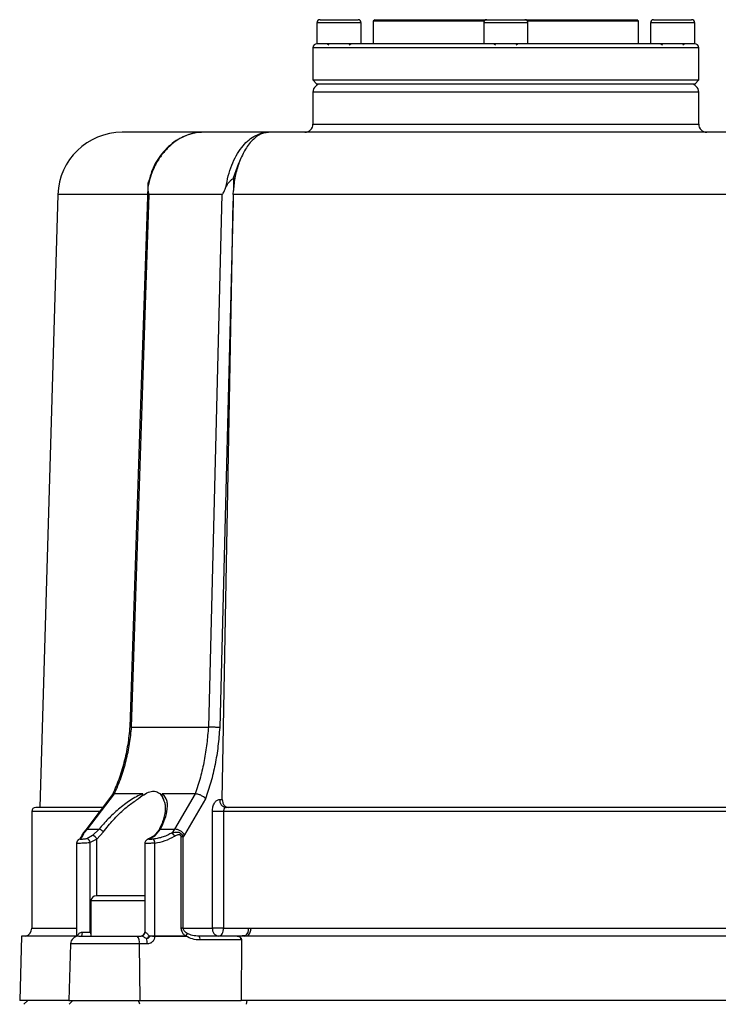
# Model space of a CAD drawing. Header units: millimetres. Extents: x 30 to 405, y 11 to 273.
# Tile 24 of 25: x 245 to 289, y 212 to 273. Entities that reach past the tile are written whole.
import ezdxf

# ---------------------------------------------------------------- set-up
doc = ezdxf.new("R2010")
doc.units = ezdxf.units.MM
doc.layers.add('10', color=7, linetype='Continuous')
doc.styles.add('SLDTEXTSTYLE0', font='TXT', dxfattribs={"width": 0.7})
doc.dimstyles.new('SLDDIMSTYLE0', dxfattribs={"dimtxt": 8, "dimasz": 2.3, "dimexe": 0, "dimexo": 0.0625, "dimgap": 2, "dimtad": 1, "dimdec": 3, "dimlfac": 2, "dimrnd": 1e-09, "dimzin": 12, "dimdsep": 46, "dimtxsty": 'SLDTEXTSTYLE0', "dimsah": 1, "dimcen": 0.09, "dimadec": 0, "dimazin": 3, "dimtfac": 1, "dimtdec": 3, "dimtofl": 0, "dimtmove": 0, "dimatfit": 3, "dimfxl": 1, "dimfrac": 2, "dimtolj": 1, "dimtzin": 12, "dimarcsym": 0})

# ---------------------------------------------------------------- blocks, each defined once
blk = doc.blocks.new('_D_12')
at = {"layer": '10', "transparency": 16777216}
for p, q in [((245.185, 211.361), (245.185, 164.05)), ((317.323, 197.423), (317.323, 164.05)), ((317.323, 165.05), (245.185, 165.05))]:
    blk.add_line(p, q, dxfattribs=at)
for points in [[(245.185, 165.05), (247.485, 164.65), (247.485, 165.45)], [(317.323, 165.05), (315.023, 165.45), (315.023, 164.65)]]:
    blk.add_solid(points, dxfattribs=at)
at = {"layer": '10', "transparency": 16777216, "insert": (270.197, 175.362), "char_height": 8, "attachment_point": 1, "style": 'SLDTEXTSTYLE0'}
blk.add_mtext('144', dxfattribs=at)

msp = doc.modelspace()

# ---------------------------------------------------------------- linework, layer by layer
at = {"color": 7, "linetype": 'Continuous', "lineweight": 25}
for p, q in [((263.685204, 273.173969), (263.685204, 271.861469)), ((263.872704, 273.361469), (265.060204, 273.361469)), ((265.060204, 273.361469), (266.247704, 273.361469)), ((266.435204, 271.861469), (266.435204, 273.173969)), ((267.285204, 273.361469), (267.185204, 273.261469)), ((267.185204, 273.261469), (267.185204, 271.861469)), ((274.081873, 273.261469), (267.185204, 273.261469)), ((267.285204, 273.361469), (274.247704, 273.361469)), ((274.060204, 273.173969), (274.060204, 271.861469)), ((274.247704, 273.361469), (276.622704, 273.361469)), ((276.622704, 273.361469), (281.198124, 273.361469)), ((281.268835, 273.261469), (276.788535, 273.261469)), ((276.810204, 271.861469), (276.810204, 273.173969)), ((281.198124, 273.361469), (283.585204, 273.361469)), ((283.685204, 273.261469), (281.268835, 273.261469)), ((283.685204, 273.261469), (283.585204, 273.361469)), ((283.685204, 271.861469), (283.685204, 273.261469)), ((284.435204, 273.173969), (284.435204, 271.861469)), ((284.622704, 273.361469), (286.997704, 273.361469)), ((287.185204, 271.861469), (287.185204, 273.173969)), ((263.435204, 271.611469), (263.435204, 269.611469)), ((265.060204, 271.861469), (263.685204, 271.861469)), ((264.332418, 271.861469), (264.427334, 271.806669)), ((265.693074, 271.806669), (265.787991, 271.861469)), ((276.810204, 271.861469), (274.060204, 271.861469)), ((274.707418, 271.861469), (274.802334, 271.806669)), ((276.068074, 271.806669), (276.162991, 271.861469)), ((287.185204, 271.861469), (284.435204, 271.861469)), ((285.082418, 271.861469), (285.177334, 271.806669)), ((286.443074, 271.806669), (286.537991, 271.861469)), ((287.435204, 269.611469), (287.435204, 271.611469)), ((263.435204, 269.611469), (263.685204, 269.361469)), ((263.435204, 269.611469), (287.435204, 269.611469)), ((287.185204, 269.361469), (287.435204, 269.611469)), ((263.435204, 268.861469), (263.435204, 266.861469)), ((287.185204, 269.361469), (263.685204, 269.361469)), ((287.435204, 266.861469), (287.435204, 268.861469)), ((260.217364, 266.296749), (260.659617, 266.355291)), ((258.499437, 263.527789), (258.825233, 264.445127)), ((258.499437, 263.527789), (258.479222, 262.731787)), ((253.153109, 263.072091), (253.14958, 262.965475)), ((258.469817, 262.480134), (258.479222, 262.731787)), ((247.56654, 262.480134), (246.435163, 224.360079)), ((252.145959, 229.361469), (253.242289, 262.480134)), ((257.764448, 262.480134), (253.242289, 262.480134)), ((257.764448, 262.480134), (256.92376, 229.361469)), ((258.469817, 262.480134), (258.46245, 262.071324)), ((292.400591, 262.480134), (258.469817, 262.480134)), ((258.46245, 262.071324), (257.630919, 229.326834)), ((257.790157, 224.861469), (258.46245, 262.071324)), ((252.145959, 229.361469), (256.92376, 229.361469)), ((250.96962, 225.171443), (249.291414, 222.972129)), ((249.403589, 223.011943), (251.07803, 225.206017)), ((251.078029, 225.206015), (251.078762, 225.206015)), ((256.107661, 225.206017), (254.823291, 223.011943)), ((256.753263, 224.901981), (255.443686, 222.665359)), ((256.106735, 225.206015), (256.10766, 225.206015)), ((257.631534, 224.861469), (257.790157, 224.861469)), ((245.935204, 224.111469), (245.935204, 216.847171)), ((257.174898, 216.861469), (257.174898, 224.111469)), ((257.869302, 224.111469), (257.174898, 224.111469)), ((257.869302, 224.111469), (257.869302, 216.861469)), ((293.001107, 224.111469), (257.869302, 224.111469)), ((249.291379, 222.972087), (249.169448, 222.836129)), ((249.194844, 222.780775), (249.403589, 223.011943)), ((249.403589, 223.011943), (250.124099, 223.011943)), ((250.124099, 223.011943), (249.712552, 222.612748)), ((253.839846, 222.954703), (253.543516, 222.593714)), ((253.615299, 222.612748), (253.94465, 223.011943)), ((253.94465, 223.011943), (254.823291, 223.011943)), ((254.823291, 223.011943), (254.664359, 222.780775)), ((249.087375, 222.689947), (249.081168, 222.676494)), ((249.712552, 222.612748), (249.357503, 222.420342)), ((249.97936, 222.39238), (249.578845, 222.177285)), ((249.97936, 222.39238), (250.39652, 222.838651)), ((253.543517, 222.593715), (253.202491, 222.410844)), ((253.253248, 222.420342), (253.615299, 222.612748)), ((255.221949, 222.526), (255.221949, 216.861469)), ((255.355583, 222.526), (255.221949, 222.526)), ((255.443686, 222.665359), (255.355583, 222.526)), ((255.355583, 216.861469), (255.355583, 222.526)), ((248.725292, 222.178155), (248.725292, 216.361847)), ((249.578845, 216.611469), (249.578845, 222.177285)), ((252.967933, 222.177927), (252.967933, 216.611469)), ((253.597311, 216.365178), (253.597342, 222.143695)), ((249.622127, 218.548969), (249.622127, 216.361469)), ((255.355583, 216.861469), (255.221949, 216.861469)), ((255.355583, 216.861469), (257.174898, 216.861469)), ((257.869302, 216.861469), (257.174898, 216.861469)), ((257.869302, 216.861469), (259.432139, 216.861469)), ((259.432139, 216.861469), (259.564961, 216.847171)), ((259.564961, 216.847171), (291.305447, 216.847171)), ((245.303921, 216.361469), (245.185204, 212.361469)), ((248.743572, 216.361469), (245.303921, 216.361469)), ((248.742329, 216.361469), (248.730641, 216.356805)), ((248.731761, 216.355618), (248.74221, 216.357762)), ((249.086493, 216.611469), (249.578845, 216.611469)), ((252.496642, 216.361469), (252.74741, 216.361469)), ((253.597324, 216.357762), (253.597311, 216.365178)), ((253.597311, 216.365178), (255.519755, 216.365178)), ((255.540844, 216.357762), (253.597324, 216.357762)), ((255.519755, 216.365178), (255.540844, 216.357762)), ((255.621316, 216.52072), (255.603754, 216.530608)), ((258.719129, 216.361469), (256.339965, 216.361469)), ((292.151279, 216.361469), (258.719129, 216.361469)), ((259.225534, 216.375872), (259.086033, 216.375872)), ((259.086074, 216.375779), (259.18065, 216.361469)), ((248.351445, 215.876302), (248.247127, 212.361469)), ((252.625994, 215.876302), (252.652994, 212.361469)), ((253.118313, 215.876302), (252.625994, 215.876302)), ((258.952899, 216.118886), (256.404641, 216.118886)), ((258.988933, 216.119445), (258.952899, 216.118886)), ((258.988933, 216.119445), (258.969807, 212.361469)), ((248.247127, 212.361469), (245.185204, 212.361469)), ((245.685204, 212.361469), (245.44241, 212.118675)), ((248.247127, 212.361469), (252.652994, 212.361469)), ((248.497127, 212.361469), (248.254333, 212.118675)), ((252.651129, 212.118675), (252.588289, 212.361469)), ((252.652994, 212.361469), (258.969807, 212.361469)), ((291.900602, 212.361469), (258.969807, 212.361469)), ((259.297175, 212.118676), (259.337905, 212.361469))]:
    msp.add_line(p, q, dxfattribs=at)
at = {"color": 8, "linetype": 'Continuous', "lineweight": 25}
for p, q in [((265.060204, 273.173969), (263.685204, 273.173969)), ((266.435204, 273.173969), (265.060204, 273.173969)), ((276.810204, 273.173969), (274.060204, 273.173969)), ((287.185204, 273.173969), (284.435204, 273.173969)), ((283.920486, 271.611469), (263.435204, 271.611469)), ((287.435204, 271.611469), (283.920486, 271.611469)), ((287.435204, 268.861469), (263.435204, 268.861469)), ((263.435204, 266.861469), (287.435204, 266.861469)), ((253.118195, 262.480134), (247.56654, 262.480134)), ((250.136196, 224.111469), (245.935204, 224.111469)), ((249.97936, 218.861469), (249.97936, 222.39238)), ((251.747127, 218.548969), (249.622127, 218.548969)), ((252.967933, 218.548969), (251.747127, 218.548969)), ((245.935204, 216.847171), (248.725292, 216.847171)), ((248.778954, 216.377146), (248.784265, 216.356965)), ((249.578845, 216.611469), (249.622127, 216.611469)), ((252.967933, 216.611469), (252.987584, 216.611469)), ((252.625994, 215.876302), (248.351445, 215.876302))]:
    msp.add_line(p, q, dxfattribs=at)
at = {"color": 7, "linetype": 'Continuous', "lineweight": 25, "flags": 128}
for points in [[(253.14958, 262.965475), (252.620697, 246.984681), (252.037233, 229.35454)], [(252.819444, 225.206013), (252.592539, 225.206013), (252.368245, 225.206013), (252.14659, 225.206013), (251.927598, 225.206013), (251.711295, 225.206013), (251.497704, 225.206013), (251.286852, 225.206013), (251.07876, 225.206012)], [(256.106734, 225.206013), (255.847372, 225.206013), (255.59025, 225.206013), (255.335398, 225.206013), (255.082844, 225.206013), (254.832618, 225.206013), (254.584748, 225.206013), (254.339263, 225.206013), (254.096191, 225.206013)], [(248.868379, 222.365451), (248.867916, 222.365209), (248.863438, 222.362803)], [(257.571575, 216.361469), (257.629658, 216.371076), (257.68551, 216.399529), (257.736983, 216.445734), (257.7821, 216.507916), (257.819126, 216.583684), (257.846639, 216.670127), (257.863581, 216.763924), (257.869302, 216.861469)], [(249.017093, 216.361469), (249.030633, 216.366273), (249.043651, 216.380499), (249.05565, 216.403602), (249.066166, 216.434692), (249.074797, 216.472576), (249.08121, 216.515798), (249.085159, 216.562696), (249.086493, 216.611469)]]:
    msp.add_lwpolyline(points, dxfattribs=at)
at = {"color": 8, "linetype": 'Continuous', "lineweight": 25, "flags": 128}
for points in [[(248.952164, 222.390296), (248.908767, 222.381791), (248.868379, 222.365451)], [(253.253248, 222.420342), (253.218951, 222.416463), (253.201883, 222.410583)]]:
    msp.add_lwpolyline(points, dxfattribs=at)
at = {"color": 7, "linetype": 'Continuous', "lineweight": 25}
for centre, radius, start, end in [((263.872704, 273.173969), 0.1875, 90, 180), ((266.247704, 273.173969), 0.1875, 0, 90), ((274.247704, 273.173969), 0.1875, 90, 180), ((276.622704, 273.173969), 0.1875, 0, 90), ((284.622704, 273.173969), 0.1875, 90, 180), ((286.997704, 273.173969), 0.1875, 0, 90), ((263.685204, 271.611469), 0.25, 90, 180), ((287.185204, 271.611469), 0.25, 0, 90), ((263.935204, 268.861469), 0.5, 90, 180), ((286.935204, 268.861469), 0.5, 0, 90), ((262.935204, 266.861469), 0.5, 270, 0), ((287.935204, 266.861469), 0.5, 180, 270), ((251.564779, 262.361469), 4, 90, 178.3), ((256.647451, 263.709235), 2.652236, 89.9290219, 106.39355091), ((258.086601, 224.815145), 0.457418, 174.18755881, 262.66612818), ((246.185204, 224.111469), 0.25, 90, 180), ((250.000609, 222.517038), 0.510079, 39.08822365, 75.98955455), ((254.784303, 222.213599), 0.799296, 34.41605138, 87.20407738), ((249.314111, 222.158515), 0.265399, 4.05564456, 80.59012844), ((249.675053, 222.295645), 0.319313, 17.63485432, 83.25572975), ((253.216901, 222.143503), 0.380441, 0.0289125, 40.44377006), ((254.181137, 222.239665), 0.725468, 27.99737145, 48.23447736), ((249.934627, 218.548969), 0.3125, 90, 180), ((245.435204, 216.847171), 0.5, 283.73516926, 360), ((257.629965, 216.815145), 0.457418, 174.18755881, 262.66612818), ((258.900783, 216.800793), 0.534809, 307.38931324, 6.51445985), ((248.851225, 215.861469), 0.5, 90, 178.3), ((252.063942, 215.986278), 0.572711, 348.92891585, 40.92834619), ((252.717933, 216.611469), 0.25, 270, 0), ((252.742397, 216.606653), 0.245235, 271.17137966, 1.12533516), ((252.732937, 216.690426), 0.598235, 305.80570084, 328.4210659), ((251.630786, 215.882665), 1.48754, 359.75490644, 12.52469925), ((255.026221, 216.719817), 0.607737, 324.3001108, 341.86041944), ((255.027394, 216.71266), 0.624167, 325.34762161, 342.0904602), ((256.123615, 216.173873), 0.286355, 348.92891586, 40.92834618), ((258.14646, 216.11792), 0.80644, 0.06861893, 10.05277618)]:
    msp.add_arc(centre, radius, start, end, dxfattribs=at)
at = {"color": 8, "linetype": 'Continuous', "lineweight": 25}
for centre, radius, start, end in [((249.387967, 222.87785), 0.134999, 83.35499813, 135.37348001), ((253.941224, 222.893876), 0.118116, 88.33781144, 149.91300948), ((249.254533, 222.601155), 0.189278, 108.38210609, 152.02333029), ((253.60617, 222.50244), 0.110685, 85.26872835, 125.31422209), ((249.892991, 216.606777), 0.31418, 179.14425749, 210.4435886)]:
    msp.add_arc(centre, radius, start, end, dxfattribs=at)
at = {"color": 7, "linetype": 'Continuous', "lineweight": 25}
for points, knots in [([(283.743709, 271.861469), (283.394067, 271.861469), (282.683941, 271.861469), (281.456238, 271.861469), (280.213862, 271.861469), (278.996715, 271.861469), (277.838915, 271.861469), (276.647707, 271.861469), (275.435295, 271.861469), (274.222785, 271.861469), (273.031688, 271.861469), (271.873699, 271.861469), (270.657028, 271.861469), (269.41269, 271.861469), (268.192266, 271.861469), (267.106165, 271.861469), (266.144881, 271.861469), (265.308728, 271.861469), (264.672364, 271.861469), (264.216316, 271.861469), (263.914423, 271.861469), (263.721068, 271.861469), (263.69716, 271.861469), (263.685204, 271.861469)], [0, 0, 0, 0, 0.051751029, 0.105106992, 0.159967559, 0.202847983, 0.245737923, 0.289530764, 0.333333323, 0.377126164, 0.420928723, 0.463809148, 0.506699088, 0.561551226, 0.614909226, 0.666666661, 0.718415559, 0.771773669, 0.826634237, 0.869514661, 0.9124046, 0.956197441, 1, 1, 1, 1]), ([(287.185204, 271.861469), (287.173252, 271.861469), (287.149345, 271.861469), (286.956044, 271.861469), (286.654039, 271.861469), (286.198447, 271.861469), (285.560122, 271.861469), (284.731339, 271.861469), (284.069551, 271.861469), (283.743709, 271.861469)], [0, 0, 0, 0, 0.131378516, 0.262786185, 0.391427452, 0.520097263, 0.684653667, 0.844734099, 1, 1, 1, 1]), ([(256.650737, 266.361469), (256.228502, 266.361469), (255.750966, 266.361469), (255.27147, 266.361469), (255.124596, 266.361469), (254.980548, 266.361469), (254.839246, 266.361469), (254.700726, 266.361469), (254.604667, 266.361469), (254.513196, 266.361469), (254.373202, 266.361469), (254.162419, 266.361469), (253.937399, 266.361469), (253.747512, 266.361469), (253.576988, 266.361469), (253.411079, 266.361469), (253.248629, 266.361469), (253.093399, 266.361469), (252.98184, 266.361469), (252.826663, 266.361469), (252.642549, 266.361469), (252.423458, 266.361469), (252.237989, 266.361469), (252.078306, 266.361469), (251.949011, 266.361469), (251.839935, 266.361469), (251.7574, 266.361469), (251.694118, 266.361469), (251.648236, 266.361469), (251.618554, 266.361469), (251.598751, 266.361469), (251.586325, 266.361469), (251.576655, 266.361469), (251.56981, 266.361469), (251.565537, 266.361469), (251.565032, 266.361469), (251.564779, 266.361469)], [0, 0, 0, 0, 0.133159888, 0.150599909, 0.168039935, 0.185479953, 0.202919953, 0.220359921, 0.237799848, 0.239958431, 0.256030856, 0.292975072, 0.32581181, 0.351956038, 0.377292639, 0.404413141, 0.431533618, 0.458654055, 0.485774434, 0.492896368, 0.546714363, 0.596555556, 0.640186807, 0.686335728, 0.732484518, 0.767543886, 0.810922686, 0.844026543, 0.871940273, 0.902851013, 0.919042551, 0.935234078, 0.95142559, 0.967617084, 0.983808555, 1, 1, 1, 1]), ([(256.650737, 266.361469), (256.437539, 266.350027), (256.020567, 266.327648), (255.427223, 266.124398), (254.894051, 265.823764), (254.408384, 265.420056), (253.97588, 264.918536), (253.609782, 264.318622), (253.322833, 263.656391), (253.209697, 263.178085), (253.15331, 262.939699)], [0, 0, 0, 0, 0.133874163, 0.261831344, 0.383869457, 0.499986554, 0.626185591, 0.751587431, 0.876192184, 1, 1, 1, 1]), ([(256.053991, 266.305046), (255.85574, 266.253918), (255.466159, 266.153448), (254.926205, 265.859156), (254.445535, 265.484935), (253.909968, 264.899222), (253.444371, 264.166344), (253.271964, 263.51444), (253.206464, 263.266769)], [0, 0, 0, 0, 0.152544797, 0.299764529, 0.442845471, 0.580178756, 0.840502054, 1, 1, 1, 1]), ([(260.706288, 266.361469), (260.706401, 266.361469), (260.706638, 266.361469), (260.706991, 266.361469), (260.70736, 266.361469), (260.706555, 266.361466), (260.698969, 266.361418), (260.537765, 266.358214), (260.289296, 266.299206), (259.946313, 266.109734), (259.596306, 265.824432), (259.173172, 265.269871), (258.937689, 264.711689), (258.825233, 264.445127)], [0, 0, 0, 0, 0.000114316, 0.000237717, 0.000532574, 0.001395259, 0.004421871, 0.016010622, 0.251035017, 0.321882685, 0.500347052, 0.761388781, 1, 1, 1, 1]), ([(290.164121, 266.361469), (289.599511, 266.361469), (288.960954, 266.361469), (288.212179, 266.361469), (287.977546, 266.361469), (287.741158, 266.361469), (287.503122, 266.361469), (287.263456, 266.361469), (287.092648, 266.361469), (286.927571, 266.361469), (286.671407, 266.361469), (286.26899, 266.361469), (285.814042, 266.361469), (285.410347, 266.361469), (285.031037, 266.361469), (284.644055, 266.361469), (284.245398, 266.361469), (283.843876, 266.361469), (283.53897, 266.361469), (283.099668, 266.361469), (282.54307, 266.361469), (281.795084, 266.361469), (281.079941, 266.361469), (280.378612, 266.361469), (279.717208, 266.361469), (279.067086, 266.361469), (278.482657, 266.361469), (277.933917, 266.361469), (277.449691, 266.361469), (277.053881, 266.361469), (276.719591, 266.361469), (276.462892, 266.361469), (276.206073, 266.361469), (275.949166, 266.361469), (275.6922, 266.361469), (275.483458, 266.361469), (275.128591, 266.361469), (274.602109, 266.361469), (273.917363, 266.361469), (273.253278, 266.361469), (272.63541, 266.361469), (272.00363, 266.361469), (271.438091, 266.361469), (270.860319, 266.361469), (270.324056, 266.361469), (269.793062, 266.361469), (269.328545, 266.361469), (268.951456, 266.361469), (268.634658, 266.361469), (268.392299, 266.361469), (268.150735, 266.361469), (267.909993, 266.361469), (267.670098, 266.361469), (267.500598, 266.361469), (267.338531, 266.361469), (266.966433, 266.361469), (266.387097, 266.361469), (265.685228, 266.361469), (265.065678, 266.361469), (264.462714, 266.361469), (263.502977, 266.361469), (262.222588, 266.361469), (261.210258, 266.361469), (260.706288, 266.361469)], [0, 0, 0, 0, 0.066580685, 0.075300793, 0.084020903, 0.092741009, 0.101461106, 0.110181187, 0.118901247, 0.119980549, 0.128016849, 0.146489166, 0.162907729, 0.175979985, 0.188648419, 0.202208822, 0.215769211, 0.22932958, 0.242889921, 0.246450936, 0.273360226, 0.298281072, 0.320096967, 0.343171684, 0.366246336, 0.383776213, 0.405465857, 0.422017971, 0.43597499, 0.451430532, 0.459526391, 0.467622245, 0.475718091, 0.483813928, 0.491909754, 0.500005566, 0.503541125, 0.525446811, 0.549762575, 0.568322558, 0.588394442, 0.608466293, 0.628538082, 0.642506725, 0.663965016, 0.680279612, 0.694027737, 0.709257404, 0.717234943, 0.725212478, 0.733190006, 0.741167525, 0.749145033, 0.75712253, 0.758139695, 0.765406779, 0.794530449, 0.816897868, 0.837611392, 0.859095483, 0.880579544, 0.940548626, 1, 1, 1, 1]), ([(258.01986, 262.939699), (258.050477, 263.002354), (258.11022, 263.124612), (258.235692, 263.284482), (258.379063, 263.418863), (258.458958, 263.49116), (258.499437, 263.527789)], [0, 0, 0, 0, 0.255771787, 0.499079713, 0.746211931, 1, 1, 1, 1]), ([(253.180074, 263.276288), (253.169864, 263.225252), (253.149379, 263.122849), (253.151997, 263.000881), (253.153311, 262.939699)], [0, 0, 0, 0, 0.498377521, 1, 1, 1, 1]), ([(253.153309, 262.939699), (253.157079, 262.853356), (253.162632, 262.726163), (253.187254, 262.579238), (253.207769, 262.511501), (253.225704, 262.487165), (253.235198, 262.480997), (253.239983, 262.480414), (253.242289, 262.480134)], [0, 0, 0, 0, 0.513553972, 0.756516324, 0.905406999, 0.957442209, 0.979499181, 1, 1, 1, 1]), ([(257.764448, 262.480134), (257.767414, 262.480417), (257.773577, 262.481005), (257.786952, 262.487239), (257.815205, 262.511836), (257.857621, 262.579931), (257.928782, 262.72684), (257.983078, 262.853736), (258.019859, 262.939699)], [0, 0, 0, 0, 0.020555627, 0.042699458, 0.095040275, 0.245137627, 0.488632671, 1, 1, 1, 1]), ([(252.040089, 229.391989), (252.002572, 229.0153), (251.927309, 228.259627), (251.687191, 227.156271), (251.372984, 226.107884), (251.090525, 225.462724), (250.954086, 225.151086)], [0, 0, 0, 0, 0.25313137, 0.507805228, 0.762250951, 1, 1, 1, 1]), ([(251.07876, 225.206012), (251.225, 225.546714), (251.512379, 226.216233), (251.81975, 227.27044), (252.040176, 228.316319), (252.11115, 229.017552), (252.145959, 229.361469)], [0, 0, 0, 0, 0.263801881, 0.518402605, 0.763802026, 1, 1, 1, 1]), ([(252.14596, 229.361469), (252.116698, 229.361332), (252.053859, 229.361039), (252.044692, 229.356792), (252.039793, 229.354523)], [0, 0, 0, 0, 0.4656705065, 1, 1, 1, 1]), ([(256.92376, 229.361469), (256.897127, 229.017552), (256.842825, 228.316319), (256.674137, 227.27044), (256.438772, 226.216234), (256.218715, 225.546714), (256.106734, 225.206013)], [0, 0, 0, 0, 0.236197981, 0.481597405, 0.736198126, 1, 1, 1, 1]), ([(257.630919, 229.326834), (257.600711, 228.939146), (257.540295, 228.163765), (257.350785, 227.030947), (257.097724, 225.931322), (256.868101, 225.245149), (256.753263, 224.901981)], [0, 0, 0, 0, 0.249790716, 0.499583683, 0.749731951, 1, 1, 1, 1]), ([(257.630919, 229.326834), (257.586911, 229.331289), (257.519173, 229.338147), (257.39728, 229.346422), (257.268685, 229.353077), (257.133747, 229.35818), (257.008952, 229.361131), (256.952292, 229.361356), (256.92376, 229.361469)], [0, 0, 0, 0, 0.239351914, 0.368408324, 0.50026621, 0.73868481, 0.868410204, 1, 1, 1, 1]), ([(252.457096, 224.827515), (252.606441, 224.945178), (252.880635, 225.161204), (253.272346, 225.351825), (253.59256, 225.387586), (253.873229, 225.279258), (254.047741, 225.065805), (254.120303, 224.886545), (254.144197, 224.827515)], [0, 0, 0, 0, 0.21362111, 0.392201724, 0.535647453, 0.678985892, 0.89429195, 1, 1, 1, 1]), ([(252.819444, 225.206013), (252.695089, 225.150223), (252.438645, 225.035174), (252.06063, 224.803774), (251.688631, 224.541256), (251.221509, 224.164263), (250.674223, 223.652791), (250.307414, 223.225489), (250.124099, 223.011943)], [0, 0, 0, 0, 0.121964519, 0.251513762, 0.373472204, 0.502114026, 0.751178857, 1, 1, 1, 1]), ([(250.39652, 222.838651), (250.495552, 222.968086), (250.686552, 223.217725), (250.999857, 223.57808), (251.304126, 223.897361), (251.595954, 224.173231), (251.964712, 224.494655), (252.258693, 224.693392), (252.457096, 224.827515)], [0, 0, 0, 0, 0.176740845, 0.340877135, 0.50180274, 0.633093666, 0.752382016, 1, 1, 1, 1]), ([(251.07803, 225.206017), (251.0419, 225.203346), (250.994674, 225.199853), (250.97601, 225.175571), (250.971624, 225.169866)], [0, 0, 0, 0, 0.765028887, 1, 1, 1, 1]), ([(252.457097, 224.827512), (252.535247, 224.89245), (252.66216, 224.997907), (252.801528, 225.101906), (252.849238, 225.162612), (252.855388, 225.174262), (252.857912, 225.181817), (252.858307, 225.188758), (252.856214, 225.194673), (252.851801, 225.199272), (252.840524, 225.20512), (252.828599, 225.205626), (252.819445, 225.206015)], [0, 0, 0, 0, 0.497574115, 0.808046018, 0.844615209, 0.859221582, 0.872137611, 0.885953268, 0.900416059, 0.916847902, 0.936170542, 1, 1, 1, 1]), ([(253.94465, 223.011943), (254.045972, 223.225426), (254.248713, 223.652602), (254.367949, 224.16486), (254.383607, 224.540181), (254.342753, 224.892881), (254.195342, 225.080092), (254.09619, 225.206013)], [0, 0, 0, 0, 0.249052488, 0.498348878, 0.627100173, 0.749182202, 1, 1, 1, 1]), ([(254.096191, 225.206013), (254.084451, 225.205645), (254.068672, 225.205151), (254.049306, 225.195201), (254.041824, 225.18852), (254.037331, 225.182936), (254.033767, 225.176636), (254.030014, 225.166752), (254.026743, 225.143971), (254.052378, 225.017971), (254.100853, 224.917418), (254.144195, 224.827514)], [0, 0, 0, 0, 0.074597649, 0.10026024, 0.111519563, 0.122538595, 0.134027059, 0.146615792, 0.176821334, 0.26400445, 1, 1, 1, 1]), ([(256.753263, 224.901981), (256.752151, 224.903353), (256.742919, 224.91475), (256.707458, 224.954603), (256.620165, 225.031695), (256.49159, 225.107965), (256.367126, 225.159081), (256.243207, 225.196871), (256.161023, 225.202417), (256.107661, 225.206017)], [0, 0, 0, 0, 0.008628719, 0.071652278, 0.250984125, 0.500073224, 0.632122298, 0.761137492, 1, 1, 1, 1]), ([(257.174898, 224.111469), (257.181793, 224.209976), (257.195559, 224.406642), (257.301256, 224.654429), (257.452092, 224.827666), (257.571703, 224.850198), (257.631534, 224.861469)], [0, 0, 0, 0, 0.2505561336, 0.5002238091, 0.7500028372, 1, 1, 1, 1]), ([(257.790157, 224.861469), (257.794934, 224.79598), (257.804485, 224.665059), (257.89312, 224.499791), (258.023047, 224.384742), (258.127864, 224.369242), (258.180424, 224.361469)], [0, 0, 0, 0, 0.250051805, 0.499883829, 0.749224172, 1, 1, 1, 1]), ([(250.351562, 224.361469), (250.299127, 224.361469), (250.190936, 224.361469), (250.030924, 224.361469), (249.870598, 224.361469), (249.713542, 224.361469), (249.604729, 224.361469), (249.50137, 224.361469), (249.326785, 224.361469), (249.071216, 224.361469), (248.797446, 224.361469), (248.567229, 224.361469), (248.38964, 224.361469), (248.245924, 224.361469), (248.137837, 224.361469), (248.032569, 224.361469), (247.930133, 224.361469), (247.830533, 224.361469), (247.751729, 224.361469), (247.620777, 224.361469), (247.43584, 224.361469), (247.217173, 224.361469), (247.024629, 224.361469), (246.86189, 224.361469), (246.713117, 224.361469), (246.594927, 224.361469), (246.487132, 224.361469), (246.400286, 224.361469), (246.329496, 224.361469), (246.278211, 224.361469), (246.245049, 224.361469), (246.222948, 224.361469), (246.209093, 224.361469), (246.198323, 224.361469), (246.19072, 224.361469), (246.186019, 224.361469), (246.185494, 224.361469), (246.185235, 224.361469)], [0, 0, 0, 0, 0.019435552, 0.04010193, 0.06076751, 0.081432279, 0.102096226, 0.104621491, 0.123570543, 0.17403906, 0.213894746, 0.246732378, 0.282207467, 0.300998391, 0.319789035, 0.338579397, 0.357369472, 0.376159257, 0.39494875, 0.403291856, 0.454093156, 0.510453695, 0.553567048, 0.600172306, 0.646775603, 0.693376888, 0.726823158, 0.777904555, 0.816842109, 0.849712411, 0.886085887, 0.905138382, 0.924190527, 0.943242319, 0.962293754, 0.981344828, 1, 1, 1, 1]), ([(254.247266, 224.300359), (254.224654, 224.086195), (254.17918, 223.655514), (253.953523, 223.189448), (253.840078, 222.955142)], [0, 0, 0, 0, 0.497269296, 1, 1, 1, 1]), ([(258.028211, 224.361469), (258.015688, 224.360124), (257.992052, 224.357585), (257.952774, 224.334897), (257.919519, 224.298325), (257.894833, 224.250222), (257.874843, 224.192158), (257.8715, 224.143483), (257.869302, 224.111469)], [0, 0, 0, 0, 0.150683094, 0.284405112, 0.500107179, 0.629779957, 0.756501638, 1, 1, 1, 1]), ([(292.842198, 224.361469), (292.16321, 224.361469), (291.395289, 224.361469), (290.498784, 224.361469), (290.218013, 224.361469), (289.935335, 224.361469), (289.650869, 224.361469), (289.364636, 224.361469), (289.160914, 224.361469), (288.964537, 224.361469), (288.628281, 224.361469), (288.112591, 224.361469), (287.524553, 224.361469), (287.00348, 224.361469), (286.580519, 224.361469), (286.223638, 224.361469), (285.947148, 224.361469), (285.669578, 224.361469), (285.390956, 224.361469), (285.111314, 224.361469), (284.882677, 224.361469), (284.49373, 224.361469), (283.914194, 224.361469), (283.153538, 224.361469), (282.408721, 224.361469), (281.709478, 224.361469), (280.988368, 224.361469), (280.331921, 224.361469), (279.649854, 224.361469), (279.005442, 224.361469), (278.362171, 224.361469), (277.794792, 224.361469), (277.330992, 224.361469), (276.93942, 224.361469), (276.638757, 224.361469), (276.337972, 224.361469), (276.037097, 224.361469), (275.736165, 224.361469), (275.491871, 224.361469), (275.076407, 224.361469), (274.459968, 224.361469), (273.65781, 224.361469), (272.879747, 224.361469), (272.155656, 224.361469), (271.41521, 224.361469), (270.752157, 224.361469), (270.074094, 224.361469), (269.444292, 224.361469), (268.820053, 224.361469), (268.27381, 224.361469), (267.830087, 224.361469), (267.457275, 224.361469), (267.171992, 224.361469), (266.887568, 224.361469), (266.604031, 224.361469), (266.32141, 224.361469), (266.121713, 224.361469), (265.930665, 224.361469), (265.490965, 224.361469), (264.805805, 224.361469), (263.974375, 224.361469), (263.23957, 224.361469), (262.523348, 224.361469), (261.380552, 224.361469), (259.851261, 224.361469), (258.634279, 224.361469), (258.028211, 224.361469)], [0, 0, 0, 0, 0.066860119, 0.075617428, 0.08437441, 0.093131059, 0.10188737, 0.110643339, 0.119398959, 0.120468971, 0.128497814, 0.149881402, 0.166768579, 0.180681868, 0.195712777, 0.203674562, 0.21163623, 0.219597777, 0.227559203, 0.235520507, 0.243481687, 0.247016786, 0.26854102, 0.292420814, 0.31068763, 0.33043409, 0.350179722, 0.369924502, 0.384095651, 0.405738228, 0.422235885, 0.436162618, 0.451573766, 0.459646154, 0.467718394, 0.475790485, 0.483862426, 0.491934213, 0.500005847, 0.503518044, 0.525362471, 0.549605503, 0.568122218, 0.588136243, 0.608149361, 0.628161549, 0.642091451, 0.663522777, 0.679803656, 0.693540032, 0.708745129, 0.716709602, 0.72467394, 0.732638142, 0.740602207, 0.748566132, 0.756529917, 0.757540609, 0.764801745, 0.793962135, 0.816341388, 0.837087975, 0.858605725, 0.880123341, 0.940300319, 1, 1, 1, 1]), ([(248.868508, 222.365518), (248.85628, 222.358528), (248.838276, 222.348236), (248.809469, 222.322898), (248.787048, 222.298278), (248.764523, 222.266401), (248.744438, 222.227283), (248.729129, 222.181725), (248.726774, 222.151605), (248.725526, 222.135651)], [0, 0, 0, 0, 0.2294447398, 0.3378262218, 0.4480461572, 0.565062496, 0.6936322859, 0.8377278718, 1, 1, 1, 1]), ([(249.082409, 222.679442), (249.033812, 222.585463), (248.947434, 222.418421), (248.892532, 222.38162), (248.868519, 222.365523)], [0, 0, 0, 0, 0.56260853, 1, 1, 1, 1]), ([(249.357503, 222.420342), (249.338845, 222.414792), (249.301234, 222.403604), (249.226869, 222.391089), (249.149162, 222.382609), (249.074768, 222.377871), (249.011935, 222.376236), (248.967413, 222.377472), (248.94373, 222.381416), (248.949385, 222.387369), (248.952164, 222.390296)], [0, 0, 0, 0, 0.1173298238, 0.236522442, 0.3596734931, 0.4872043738, 0.6174616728, 0.7480473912, 0.8761339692, 1, 1, 1, 1]), ([(248.952164, 222.390296), (248.981205, 222.414088), (249.038282, 222.460849), (249.120061, 222.591685), (249.16998, 222.717905), (249.194844, 222.780775)], [0, 0, 0, 0, 0.342054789, 0.672278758, 1, 1, 1, 1]), ([(249.176519, 222.83508), (249.170765, 222.827858), (249.159557, 222.813792), (249.129657, 222.769794), (249.104274, 222.721862), (249.08739, 222.689977)], [0, 0, 0, 0, 0.261063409, 0.508454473, 1, 1, 1, 1]), ([(253.202497, 222.410847), (253.18732, 222.404301), (253.156331, 222.390936), (253.09663, 222.353529), (253.030889, 222.294422), (252.977844, 222.215459), (252.971319, 222.16594), (252.968022, 222.140924)], [0, 0, 0, 0, 0.113031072, 0.230798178, 0.477380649, 0.735974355, 1, 1, 1, 1]), ([(253.506433, 222.390296), (253.480517, 222.387363), (253.427893, 222.381409), (253.349341, 222.377453), (253.280387, 222.376253), (253.226948, 222.37788), (253.195414, 222.382646), (253.188785, 222.391131), (253.207043, 222.403645), (253.237932, 222.414807), (253.253248, 222.420342)], [0, 0, 0, 0, 0.1243768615, 0.2525521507, 0.3830744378, 0.5134316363, 0.6407986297, 0.7640303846, 0.8829949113, 1, 1, 1, 1]), ([(254.664359, 222.780775), (254.580185, 222.734943), (254.399482, 222.636553), (254.112063, 222.526075), (253.809732, 222.439), (253.607778, 222.40657), (253.506433, 222.390296)], [0, 0, 0, 0, 0.233042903, 0.500292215, 0.749234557, 1, 1, 1, 1]), ([(253.597342, 222.143695), (253.811545, 222.184453), (254.240878, 222.266145), (254.627815, 222.475379), (254.821703, 222.580222)], [0, 0, 0, 0, 0.498917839, 1, 1, 1, 1]), ([(254.664359, 222.780775), (254.719351, 222.798544), (254.835393, 222.836038), (254.999497, 222.839266), (255.141161, 222.802549), (255.247384, 222.737057), (255.324579, 222.638898), (255.34564, 222.562206), (255.355583, 222.526)], [0, 0, 0, 0, 0.203302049, 0.429004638, 0.562923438, 0.714106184, 0.865032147, 1, 1, 1, 1]), ([(254.821703, 222.580222), (254.863095, 222.604057), (254.937075, 222.646657), (255.041239, 222.679329), (255.113357, 222.680295), (255.154353, 222.665709), (255.17897, 222.648709), (255.198463, 222.625692), (255.218178, 222.585417), (255.220398, 222.550445), (255.221949, 222.526)], [0, 0, 0, 0, 0.277394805, 0.495777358, 0.632582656, 0.691359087, 0.747633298, 0.804226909, 0.863156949, 1, 1, 1, 1]), ([(249.578845, 222.177285), (249.534797, 222.170795), (249.450304, 222.158345), (249.290827, 222.144509), (249.128037, 222.135153), (248.969801, 222.129757), (248.838233, 222.127786), (248.752452, 222.129339), (248.715372, 222.134158), (248.733436, 222.140549), (248.742329, 222.143695)], [0, 0, 0, 0, 0.130516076, 0.250352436, 0.372547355, 0.500264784, 0.630900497, 0.757696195, 0.88070854, 1, 1, 1, 1]), ([(253.597342, 222.143695), (253.561676, 222.141428), (253.489146, 222.136817), (253.37558, 222.132307), (253.263541, 222.129379), (253.160484, 222.128254), (253.074869, 222.128759), (253.013119, 222.131011), (252.974906, 222.134819), (252.970232, 222.138913), (252.967933, 222.140928)], [0, 0, 0, 0, 0.1190617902, 0.2421231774, 0.3692172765, 0.5003739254, 0.6311327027, 0.7579708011, 0.8809162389, 1, 1, 1, 1]), ([(251.747127, 218.861469), (251.519199, 218.861469), (251.167303, 218.861469), (250.744905, 218.861469), (250.456531, 218.861469), (250.222264, 218.861469), (249.996567, 218.861469), (249.958972, 218.861469), (249.934627, 218.861469)], [0, 0, 0, 0, 0.239442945, 0.369674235, 0.499999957, 0.63023129, 0.760557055, 1, 1, 1, 1]), ([(252.967933, 218.861469), (252.894968, 218.861469), (252.729281, 218.861469), (252.32526, 218.861469), (251.974355, 218.861469), (251.747127, 218.861469)], [0, 0, 0, 0, 0.217129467, 0.493053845, 1, 1, 1, 1]), ([(255.221949, 216.861469), (255.225839, 216.81595), (255.233837, 216.722349), (255.297149, 216.589808), (255.391634, 216.465754), (255.47577, 216.399706), (255.519755, 216.365178)], [0, 0, 0, 0, 0.224355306, 0.46133933, 0.718400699, 1, 1, 1, 1]), ([(255.603754, 216.530608), (255.566938, 216.553683), (255.499437, 216.595991), (255.419924, 216.677958), (255.366243, 216.76622), (255.358991, 216.83102), (255.355583, 216.861469)], [0, 0, 0, 0, 0.310854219, 0.569948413, 0.797925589, 1, 1, 1, 1]), ([(259.564961, 216.847171), (259.56496, 216.847163), (259.564955, 216.847096), (259.564937, 216.84687), (259.564874, 216.846059), (259.564632, 216.843021), (259.563636, 216.831162), (259.55886, 216.784415), (259.543371, 216.696214), (259.515563, 216.61059), (259.492589, 216.560058), (259.485166, 216.545127), (259.458445, 216.492937), (259.404466, 216.413658), (259.343593, 216.37782), (259.315819, 216.361469)], [0, 0, 0, 0, 0.00003689, 0.000303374, 0.001022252, 0.00370652, 0.01406103, 0.054709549, 0.215490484, 0.416684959, 0.473498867, 0.49089493, 0.500946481, 0.772300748, 1, 1, 1, 1]), ([(248.778954, 216.377146), (248.809547, 216.433841), (248.856402, 216.520675), (248.974409, 216.598733), (249.050633, 216.607394), (249.086493, 216.611469)], [0, 0, 0, 0, 0.4990397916, 0.7643227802, 1, 1, 1, 1]), ([(248.861234, 216.361469), (248.871156, 216.361469), (248.893256, 216.361469), (249.178933, 216.361469), (249.670158, 216.361469), (250.334628, 216.361469), (251.078713, 216.361469), (251.81814, 216.361469), (252.278432, 216.361469), (252.496642, 216.361469)], [0, 0, 0, 0, 0.122353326, 0.272517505, 0.428813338, 0.58510917, 0.735273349, 0.874501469, 1, 1, 1, 1]), ([(253.082927, 216.205254), (253.014677, 216.242833), (252.910139, 216.300392), (252.794291, 216.352944), (252.762406, 216.358742), (252.74741, 216.361469)], [0, 0, 0, 0, 0.499055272, 0.764392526, 1, 1, 1, 1]), ([(252.987584, 216.611469), (253.000734, 216.607398), (253.028688, 216.598743), (253.117527, 216.520731), (253.193175, 216.433877), (253.242584, 216.377146)], [0, 0, 0, 0, 0.235514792, 0.500668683, 1, 1, 1, 1]), ([(253.597324, 216.357762), (253.537072, 216.357194), (253.446248, 216.356339), (253.340619, 216.35198), (253.288283, 216.345633), (253.259323, 216.333108), (253.242679, 216.313471), (253.228642, 216.290441), (253.210134, 216.264756), (253.185394, 216.240522), (253.144362, 216.213244), (253.10776, 216.208484), (253.082927, 216.205254)], [0, 0, 0, 0, 0.313308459, 0.472275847, 0.554026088, 0.601209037, 0.64025251, 0.685521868, 0.741434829, 0.805255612, 0.867870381, 1, 1, 1, 1]), ([(253.597324, 216.357762), (253.588456, 216.293877), (253.570757, 216.166373), (253.459563, 216.007686), (253.303173, 215.897701), (253.179946, 215.883437), (253.118313, 215.876302)], [0, 0, 0, 0, 0.2510454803, 0.5010475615, 0.7504420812, 1, 1, 1, 1]), ([(253.242584, 216.377146), (253.242853, 216.37694), (253.244846, 216.375408), (253.253114, 216.374424), (253.281284, 216.370609), (253.344887, 216.368984), (253.456997, 216.366138), (253.545806, 216.365531), (253.597311, 216.365178)], [0, 0, 0, 0, 0.0029916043, 0.0222171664, 0.0733832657, 0.2642715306, 0.5733027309, 1, 1, 1, 1]), ([(256.404641, 216.118886), (256.24386, 216.127717), (255.939594, 216.144429), (255.668626, 216.289398), (255.540844, 216.357762)], [0, 0, 0, 0, 0.528424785, 1, 1, 1, 1]), ([(256.339965, 216.361469), (256.207172, 216.366789), (255.960058, 216.37669), (255.728459, 216.475163), (255.621316, 216.52072)], [0, 0, 0, 0, 0.5373735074, 1, 1, 1, 1]), ([(258.719129, 216.361469), (258.731067, 216.361035), (258.783947, 216.35911), (258.862868, 216.332567), (258.920313, 216.284295), (258.939637, 216.259805), (258.940518, 216.258688)], [0, 0, 0, 0, 0.147120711, 0.651709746, 0.984120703, 1, 1, 1, 1]), ([(259.086033, 216.375872), (259.054299, 216.371783), (258.988639, 216.363322), (258.922431, 216.3621), (258.888222, 216.361469)], [0, 0, 0, 0, 0.483308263, 1, 1, 1, 1]), ([(258.940518, 216.258688), (258.952912, 216.240033), (258.977776, 216.202607), (258.988579, 216.150825), (258.988891, 216.123116), (258.988933, 216.11939)], [0, 0, 0, 0, 0.462425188, 0.927731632, 1, 1, 1, 1])]:
    msp.add_open_spline(points, degree=3, knots=knots, dxfattribs=at)
for points in [[(260.706288, 266.361469), (259.969239, 266.361469), (258.495141, 266.361469), (257.265538, 266.361469), (256.650737, 266.361469)], [(258.825233, 264.445127), (258.737762, 264.175811), (258.562818, 263.63718), (258.507088, 263.033585), (258.479222, 262.731787)]]:
    msp.add_open_spline(points, degree=3, dxfattribs=at)
at = {"color": 8, "linetype": 'Continuous', "lineweight": 25}
for points, knots in [([(258.019859, 262.939699), (258.063162, 263.178079), (258.150048, 263.656375), (258.370417, 264.318651), (258.65161, 264.918392), (258.983764, 265.420556), (259.356947, 265.822009), (259.76574, 266.131462), (260.064464, 266.24079), (260.217364, 266.296749)], [0, 0, 0, 0, 0.142942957, 0.286807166, 0.431592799, 0.577299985, 0.711363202, 0.852263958, 1, 1, 1, 1]), ([(254.144197, 224.827515), (254.168553, 224.765781), (254.219469, 224.636724), (254.246656, 224.455759), (254.24432, 224.336483), (254.243613, 224.300395)], [0, 0, 0, 0, 0.3900788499, 0.8154608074, 1, 1, 1, 1]), ([(249.179181, 222.827307), (249.178817, 222.82823), (249.177729, 222.830995), (249.188, 222.800858), (249.194844, 222.780775)], [0, 0, 0, 0, 0.33361713, 1, 1, 1, 1]), ([(248.728564, 216.366532), (248.727493, 216.366612), (248.721599, 216.367051), (248.739031, 216.368613), (248.76045, 216.37124), (248.773613, 216.373946), (248.777307, 216.375599), (248.778479, 216.376391), (248.77882, 216.376934), (248.778954, 216.377146)], [0, 0, 0, 0, 0.106896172, 0.588283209, 0.885635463, 0.965338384, 0.988106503, 0.995339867, 1, 1, 1, 1])]:
    msp.add_open_spline(points, degree=3, knots=knots, dxfattribs=at)

# ---------------------------------------------------------------- dimensions: what is measured, and where the dimension line sits
at = {"layer": '10'}
dim = msp.add_linear_dim(base=(245.185204, 165.049765), p1=(317.323468, 198.422639), p2=(245.185204, 212.361469), dimstyle='SLDDIMSTYLE0', dxfattribs=at)
dim.commit()
dim.dimension.update_dxf_attribs({"geometry": '_D_12', "text_midpoint": (275.463422, 165.049765), "dimtype": 160})

doc.saveas('drawing.dxf')
